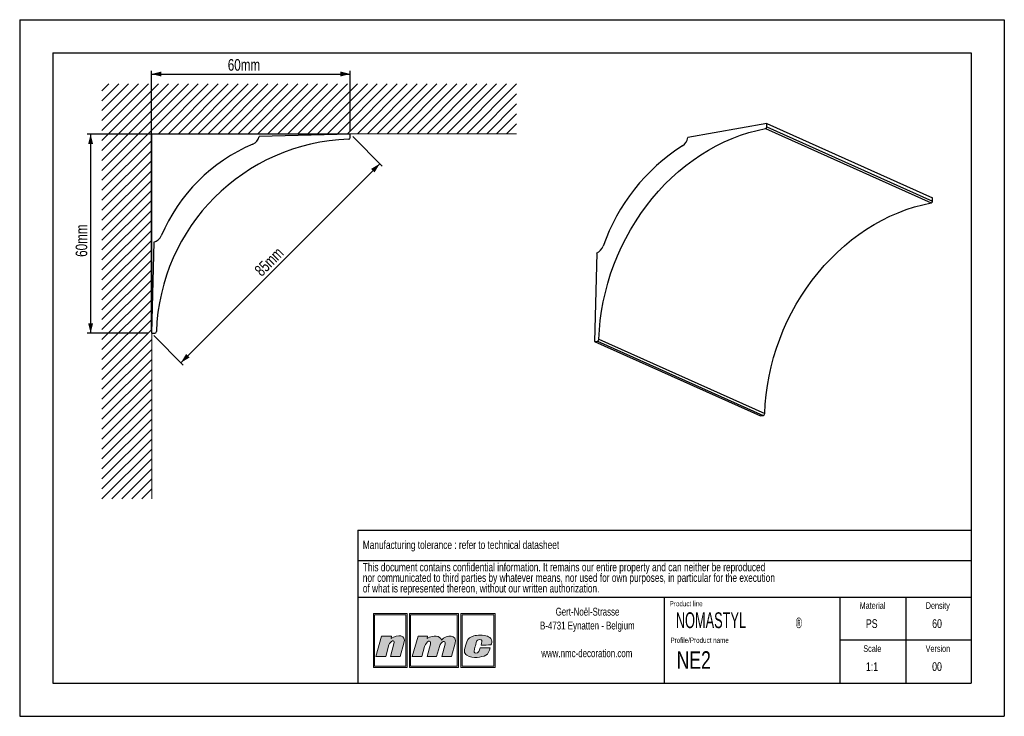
# Model space of a CAD drawing. Header units: millimetres. Extents: x 0 to 297, y 0 to 210.
import ezdxf
from ezdxf.lldxf.tags import DXFTag

# ---------------------------------------------------------------- set-up
doc = ezdxf.new("R2010")
doc.units = ezdxf.units.MM
doc.layers.add('1', color=7, linetype='Continuous', lineweight=25)
for name, color, linetype in [('2', 7, 'Continuous'), ('4', 11, 'PHANTOM'), ('5', 136, 'PHANTOM')]:
    doc.layers.add(name, color=color, linetype=linetype)
doc.styles.add('SLDTEXTSTYLE0', font='TXT', dxfattribs={"width": 0.70989})
doc.styles.add('SLDTEXTSTYLE1', font='TXT', dxfattribs={"width": 0.75})
doc.styles.add('SLDTEXTSTYLE3', font='TXT', dxfattribs={"width": 0.605})
tags = doc.linetypes.add('PHANTOM', pattern=[12.7, 6.35, -1.27, 1.27, -1.27, 1.27, -1.27]).pattern_tags.tags
tags[14:15] = [DXFTag(74, 4), DXFTag(75, 0), DXFTag(340, '0'), DXFTag(46, 1.0), DXFTag(50, 0.0), DXFTag(44, 0.0), DXFTag(45, 0.0)]
tags[12:13] = [DXFTag(74, 4), DXFTag(75, 0), DXFTag(340, '0'), DXFTag(46, 1.0), DXFTag(50, 0.0), DXFTag(44, 0.0), DXFTag(45, 0.0)]
tags[10:11] = [DXFTag(74, 4), DXFTag(75, 0), DXFTag(340, '0'), DXFTag(46, 1.0), DXFTag(50, 0.0), DXFTag(44, 0.0), DXFTag(45, 0.0)]
tags[8:9] = [DXFTag(74, 4), DXFTag(75, 0), DXFTag(340, '0'), DXFTag(46, 1.0), DXFTag(50, 0.0), DXFTag(44, 0.0), DXFTag(45, 0.0)]
tags[6:7] = [DXFTag(74, 4), DXFTag(75, 0), DXFTag(340, '0'), DXFTag(46, 1.0), DXFTag(50, 0.0), DXFTag(44, 0.0), DXFTag(45, 0.0)]
tags[4:5] = [DXFTag(74, 4), DXFTag(75, 0), DXFTag(340, '0'), DXFTag(46, 1.0), DXFTag(50, 0.0), DXFTag(44, 0.0), DXFTag(45, 0.0)]
doc.dimstyles.new('SLDDIMSTYLE0', dxfattribs={"dimtxt": 3.5, "dimasz": 3, "dimexe": 0, "dimexo": 0.0625, "dimgap": 0.875, "dimtad": 1, "dimdec": 0, "dimrnd": 1e-09, "dimzin": 12, "dimdsep": 46, "dimtxsty": 'SLDTEXTSTYLE1', "dimsah": 1, "dimcen": 0.09, "dimadec": 0, "dimazin": 3, "dimtfac": 1, "dimtdec": 0, "dimtofl": 0, "dimtmove": 0, "dimatfit": 3, "dimfxl": 1, "dimfrac": 2, "dimtolj": 1, "dimtzin": 12, "dimarcsym": 0})

# ---------------------------------------------------------------- blocks, each defined once
blk = doc.blocks.new('SW_NOTE_0')
at = {"layer": '2', "color": 0, "char_height": 2.5, "attachment_point": 1, "style": 'SLDTEXTSTYLE1'}
for s, insert in [('This document contains confidential information. It remains our entire property and can neither be reproduced', (0, 3.22)), ('nor communicated to third parties by whatever means, nor used for own purposes, in particular for the execution', (0, 0.03)), ('of what is represented thereon, without our written authorization.', (0, -3.17))]:
    blk.add_mtext(s, dxfattribs=dict(at, insert=insert))
blk = doc.blocks.new('SW_NOTE_1')
at = {"layer": '2', "color": 0, "char_height": 2.3813, "attachment_point": 2, "style": 'SLDTEXTSTYLE1'}
for s, insert in [('Gert-Noël-Strasse', (13.02, 3.07)), ('B-4731 Eynatten - Belgium', (12.97, -1.11)), ('www.nmc-decoration.com', (12.81, -9.46))]:
    blk.add_mtext(s, dxfattribs=dict(at, insert=insert))
blk = doc.blocks.new('SW_NOTE_2')
at = {"layer": '2', "color": 0, "attachment_point": 1, "style": 'SLDTEXTSTYLE3'}
for s, insert, char_height in [('NOMASTYL', (0, 6.14), 4.763), ('®', (36.17, 4.54), 3.17)]:
    blk.add_mtext(s, dxfattribs=dict(at, insert=insert, char_height=char_height))
blk = doc.blocks.new('_D')
at = {"layer": '5'}
for p, q in [((39.73, 116.48), (39.73, 194.62)), ((39.73, 193.62), (99.73, 193.62)), ((99.73, 176.48), (99.73, 194.62))]:
    blk.add_line(p, q, dxfattribs=at)
for points in [[(39.73, 193.62), (42.73, 192.87), (42.73, 194.37)], [(99.73, 193.62), (96.73, 194.37), (96.73, 192.87)]]:
    blk.add_solid(points, dxfattribs=at)
at = {"layer": '5', "insert": (62.77, 198.13), "char_height": 3.5, "attachment_point": 1, "style": 'SLDTEXTSTYLE1'}
blk.add_mtext('60mm', dxfattribs=at)
blk = doc.blocks.new('_D_1')
at = {"layer": '5'}
for p, q in [((98.73, 175.48), (20.39, 175.48)), ((21.39, 175.48), (21.39, 115.48)), ((38.73, 115.48), (20.39, 115.48))]:
    blk.add_line(p, q, dxfattribs=at)
for points in [[(21.39, 175.48), (20.64, 172.48), (22.14, 172.48)], [(21.39, 115.48), (22.14, 118.48), (20.64, 118.48)]]:
    blk.add_solid(points, dxfattribs=at)
at = {"layer": '5', "insert": (16.88, 138.51), "char_height": 3.5, "attachment_point": 1, "rotation": 90, "style": 'SLDTEXTSTYLE1'}
blk.add_mtext('60mm', dxfattribs=at)
blk = doc.blocks.new('_D_2')
at = {"layer": '5'}
for p, q in [((100.44, 174.77), (109.33, 165.88)), ((48.62, 106.59), (108.62, 166.59)), ((40.44, 114.77), (49.33, 105.88))]:
    blk.add_line(p, q, dxfattribs=at)
for points in [[(108.62, 166.59), (105.97, 165), (107.03, 163.94)], [(48.62, 106.59), (51.27, 108.18), (50.21, 109.24)]]:
    blk.add_solid(points, dxfattribs=at)
at = {"layer": '5', "insert": (70.51, 134.86), "char_height": 3.5, "attachment_point": 1, "rotation": 45, "style": 'SLDTEXTSTYLE1'}
blk.add_mtext('85mm', dxfattribs=at)

msp = doc.modelspace()

# ---------------------------------------------------------------- hatches: boundary and pattern name
at = {"layer": '4'}
h = msp.add_hatch(color=11, dxfattribs=at)
h.paths.add_polyline_path([(106.68, 30.96), (106.68, 14.75), (116.87, 14.75), (116.87, 30.96)], flags=0)
h.paths.add_polyline_path([(116.49, 15.13), (107.06, 15.13), (107.06, 30.58), (116.49, 30.58)], flags=0)
h = msp.add_hatch(color=11, dxfattribs=at)
h.paths.add_polyline_path([(117.56, 14.75), (132.37, 14.75), (132.37, 30.96), (117.56, 30.96)], flags=0)
h.paths.add_polyline_path([(131.99, 15.13), (117.93, 15.13), (117.93, 30.58), (131.99, 30.58)], flags=0)
h = msp.add_hatch(color=11, dxfattribs=at)
h.paths.add_polyline_path([(133.06, 14.75), (143.42, 14.75), (143.42, 30.96), (133.06, 30.96)], flags=0)
h.paths.add_polyline_path([(133.43, 15.13), (133.43, 30.58), (143.05, 30.58), (143.05, 15.13)], flags=0)
h = msp.add_hatch(color=11, dxfattribs=at)
edge = h.paths.add_edge_path(flags=0)
edge.add_line((112.11, 24.18), (112.01, 23.45))
edge.add_spline(control_points=[(112.01, 23.45), (114.01, 24.83), (116.69, 24.62), (115.92, 22.08)], knot_values=[3, 3, 3, 3, 4, 4, 4, 4], weights=[1, 1, 1, 1], degree=3, periodic=0)
edge.add_line((115.92, 22.08), (114.74, 18.04))
edge.add_line((114.74, 18.04), (111.86, 18.04))
edge.add_line((111.86, 18.04), (112.9, 21.86))
edge.add_spline(control_points=[(112.9, 21.86), (113.35, 23.46), (111.69, 22.69), (111.37, 21.5)], knot_values=[7, 7, 7, 7, 8, 8, 8, 8], weights=[1, 1, 1, 1], degree=3, periodic=0)
edge.add_line((111.37, 21.5), (110.41, 18.02))
edge.add_line((110.41, 18.02), (107.46, 18.02))
edge.add_line((107.46, 18.02), (109.17, 24.18))
edge.add_line((109.17, 24.18), (112.11, 24.18))
h = msp.add_hatch(color=11, dxfattribs=at)
edge = h.paths.add_edge_path(flags=0)
edge.add_spline(control_points=[(127.21, 22.99), (126.81, 24.29), (124.9, 24.64), (122.93, 23.47)], knot_values=[10, 10, 10, 10, 11, 11, 11, 11], weights=[1, 1, 1, 1], degree=3, periodic=0)
edge.add_line((122.93, 23.47), (123, 24.16))
edge.add_line((123, 24.16), (120.19, 24.16))
edge.add_line((120.19, 24.16), (118.43, 18.04))
edge.add_line((118.43, 18.04), (121.29, 18.04))
edge.add_line((121.29, 18.04), (122.14, 21.01))
edge.add_spline(control_points=[(122.14, 21.01), (122.62, 22.76), (124.29, 23.26), (123.89, 21.78)], knot_values=[1, 1, 1, 1, 2, 2, 2, 2], weights=[1, 1, 1, 1], degree=3, periodic=0)
edge.add_line((123.89, 21.78), (122.87, 18.04))
edge.add_line((122.87, 18.04), (125.77, 18.04))
edge.add_line((125.77, 18.04), (126.61, 21.03))
edge.add_spline(control_points=[(126.61, 21.03), (127.08, 22.79), (128.67, 22.98), (128.34, 21.78)], knot_values=[5, 5, 5, 5, 6, 6, 6, 6], weights=[1, 1, 1, 1], degree=3, periodic=0)
edge.add_line((128.34, 21.78), (127.32, 18.04))
edge.add_line((127.32, 18.04), (130.25, 18.04))
edge.add_line((130.25, 18.04), (131.38, 22.06))
edge.add_spline(control_points=[(131.38, 22.06), (132.09, 24.58), (128.84, 24.76), (127.21, 22.99)], knot_values=[9, 9, 9, 9, 10, 10, 10, 10], weights=[1, 1, 1, 1], degree=3, periodic=0)
h = msp.add_hatch(color=11, dxfattribs=at)
edge = h.paths.add_edge_path(flags=0)
edge.add_spline(control_points=[(134.89, 18.39), (133.85, 18.98), (133.99, 19.85), (134.84, 22.43)], knot_values=[12, 12, 12, 12, 13, 13, 13, 13], weights=[1, 1, 1, 1], degree=3, periodic=0)
edge.add_spline(control_points=[(134.84, 22.43), (135.19, 23.49), (135.98, 23.97), (136.94, 24.25)], knot_values=[13, 13, 13, 13, 14, 14, 14, 14], weights=[1, 1, 1, 1], degree=3, periodic=0)
edge.add_spline(control_points=[(136.94, 24.25), (137.88, 24.52), (139.96, 24.52), (141.09, 24.14)], knot_values=[14, 14, 14, 14, 15, 15, 15, 15], weights=[1, 1, 1, 1], degree=3, periodic=0)
edge.add_spline(control_points=[(141.09, 24.14), (141.53, 23.99), (142.16, 23.59), (142.35, 23.1)], knot_values=[15, 15, 15, 15, 16, 16, 16, 16], weights=[1, 1, 1, 1], degree=3, periodic=0)
edge.add_spline(control_points=[(142.35, 23.1), (142.56, 22.46), (142.3, 21.95), (142.14, 21.5)], knot_values=[0, 0, 0, 0, 1, 1, 1, 1], weights=[1, 1, 1, 1], degree=3, periodic=0)
edge.add_spline(control_points=[(142.14, 21.5), (141.24, 21.49), (140.31, 21.49), (139.18, 21.49)], knot_values=[1, 1, 1, 1, 2, 2, 2, 2], weights=[1, 1, 1, 1], degree=3, periodic=0)
edge.add_spline(control_points=[(139.18, 21.49), (139.36, 22.3), (139.62, 22.81), (139.16, 23.09)], knot_values=[2, 2, 2, 2, 3, 3, 3, 3], weights=[1, 1, 1, 1], degree=3, periodic=0)
edge.add_spline(control_points=[(139.16, 23.09), (138.93, 23.2), (138.56, 23.18), (138.35, 23.09)], knot_values=[3, 3, 3, 3, 4, 4, 4, 4], weights=[1, 1, 1, 1], degree=3, periodic=0)
edge.add_spline(control_points=[(138.35, 23.09), (137.95, 22.9), (137.85, 22.71), (137.71, 22.22)], knot_values=[4, 4, 4, 4, 5, 5, 5, 5], weights=[1, 1, 1, 1], degree=3, periodic=0)
edge.add_spline(control_points=[(137.71, 22.22), (137.46, 21.3), (137.43, 21.26), (137.16, 20.2)], knot_values=[5, 5, 5, 5, 6, 6, 6, 6], weights=[1, 1, 1, 1], degree=3, periodic=0)
edge.add_spline(control_points=[(137.16, 20.2), (136.89, 19.31), (137.12, 19.11), (137.5, 19.05)], knot_values=[6, 6, 6, 6, 7, 7, 7, 7], weights=[1, 1, 1, 1], degree=3, periodic=0)
edge.add_spline(control_points=[(137.5, 19.05), (138.56, 18.92), (138.63, 19.81), (138.88, 20.64)], knot_values=[7, 7, 7, 7, 8, 8, 8, 8], weights=[1, 1, 1, 1], degree=3, periodic=0)
edge.add_line((138.88, 20.64), (138.93, 20.64))
edge.add_line((138.93, 20.64), (141.88, 20.64))
edge.add_spline(control_points=[(141.88, 20.64), (141.66, 19.75), (141.37, 18.75), (140.63, 18.38)], knot_values=[10, 10, 10, 10, 11, 11, 11, 11], weights=[1, 1, 1, 1], degree=3, periodic=0)
edge.add_spline(control_points=[(140.63, 18.38), (139.27, 17.79), (136.78, 17.34), (134.89, 18.39)], knot_values=[11, 11, 11, 11, 12, 12, 12, 12], weights=[1, 1, 1, 1], degree=3, periodic=0)

# ---------------------------------------------------------------- linework, layer by layer
at = {"color": 8, "linetype": 'Continuous', "lineweight": 18}
for p, q in [((53.87, 190.64), (24.81, 161.58)), ((50.87, 190.64), (24.81, 164.58)), ((47.87, 190.64), (24.81, 167.58)), ((44.87, 190.64), (24.81, 170.58)), ((41.87, 190.64), (24.81, 173.58)), ((38.87, 190.64), (24.81, 176.58)), ((35.87, 190.64), (24.81, 179.58)), ((32.87, 190.64), (24.81, 182.58)), ((29.87, 190.64), (24.81, 185.58)), ((26.87, 190.64), (24.81, 188.58)), ((56.87, 190.64), (41.87, 175.64)), ((59.87, 190.64), (44.87, 175.64)), ((62.87, 190.64), (47.87, 175.64)), ((65.87, 190.64), (50.87, 175.64)), ((68.87, 190.64), (53.87, 175.64)), ((71.87, 190.64), (56.87, 175.64)), ((74.87, 190.64), (59.87, 175.64)), ((77.87, 190.64), (62.87, 175.64)), ((80.87, 190.64), (65.87, 175.64)), ((83.87, 190.64), (68.87, 175.64)), ((86.87, 190.64), (71.87, 175.64)), ((89.87, 190.64), (74.87, 175.64)), ((92.87, 190.64), (77.87, 175.64)), ((95.87, 190.64), (80.87, 175.64)), ((98.87, 190.64), (83.87, 175.64)), ((101.87, 190.64), (86.87, 175.64)), ((104.87, 190.64), (89.87, 175.64)), ((107.87, 190.64), (92.87, 175.64)), ((110.87, 190.64), (95.87, 175.64)), ((113.87, 190.64), (98.87, 175.64)), ((116.87, 190.64), (101.87, 175.64)), ((119.87, 190.64), (104.87, 175.64)), ((122.87, 190.64), (107.87, 175.64)), ((125.87, 190.64), (110.87, 175.64)), ((128.87, 190.64), (113.87, 175.64)), ((131.87, 190.64), (116.87, 175.64)), ((134.87, 190.64), (119.87, 175.64)), ((137.87, 190.64), (122.87, 175.64)), ((140.87, 190.64), (125.87, 175.64)), ((143.87, 190.64), (128.87, 175.64)), ((146.87, 190.64), (131.87, 175.64)), ((149.87, 190.64), (134.87, 175.64)), ((149.87, 187.64), (137.87, 175.64)), ((149.87, 184.64), (140.87, 175.64)), ((149.87, 181.64), (143.87, 175.64)), ((149.87, 178.64), (146.87, 175.64)), ((149.87, 175.64), (39.81, 175.64)), ((39.81, 175.64), (39.81, 65.58)), ((39.81, 173.58), (24.81, 158.58)), ((39.81, 170.58), (24.81, 155.58)), ((39.81, 167.58), (24.81, 152.58)), ((39.81, 164.58), (24.81, 149.58)), ((39.81, 161.58), (24.81, 146.58)), ((39.81, 158.58), (24.81, 143.58)), ((39.81, 155.58), (24.81, 140.58)), ((39.81, 152.58), (24.81, 137.58)), ((39.81, 149.58), (24.81, 134.58)), ((39.81, 146.58), (24.81, 131.58)), ((39.81, 143.58), (24.81, 128.58)), ((39.81, 140.58), (24.81, 125.58)), ((39.81, 137.58), (24.81, 122.58)), ((39.81, 134.58), (24.81, 119.58)), ((39.81, 131.58), (24.81, 116.58)), ((39.81, 128.58), (24.81, 113.58)), ((39.81, 125.58), (24.81, 110.58)), ((39.81, 122.58), (24.81, 107.58)), ((39.81, 119.58), (24.81, 104.58)), ((39.81, 116.58), (24.81, 101.58)), ((39.81, 113.58), (24.81, 98.58)), ((39.81, 110.58), (24.81, 95.58)), ((39.81, 107.58), (24.81, 92.58)), ((39.81, 104.58), (24.81, 89.58)), ((39.81, 101.58), (24.81, 86.58)), ((39.81, 98.58), (24.81, 83.58)), ((39.81, 95.58), (24.81, 80.58)), ((39.81, 92.58), (24.81, 77.58)), ((39.81, 89.58), (24.81, 74.58)), ((39.81, 86.58), (24.81, 71.58)), ((39.81, 83.58), (24.81, 68.58)), ((39.81, 80.58), (24.81, 65.58)), ((39.81, 77.58), (27.81, 65.58)), ((39.81, 74.58), (30.81, 65.58)), ((39.81, 71.58), (33.81, 65.58)), ((39.81, 68.58), (36.81, 65.58))]:
    msp.add_line(p, q, dxfattribs=at)
at = {"color": 7, "linetype": 'Continuous', "lineweight": 25}
for p, q in [((225.38, 178.71), (201.57, 174.45)), ((225.38, 177.73), (225.38, 178.71)), ((225.38, 178.71), (275.38, 156.29)), ((99.73, 175.48), (72.24, 174.76)), ((99.73, 174.46), (99.73, 175.48)), ((224.96, 177.18), (274.96, 154.77)), ((225.38, 177.73), (275.38, 155.31)), ((275.38, 155.31), (275.38, 156.29)), ((40.45, 142.97), (39.73, 115.48)), ((174.04, 139.63), (173.41, 112.99)), ((39.73, 115.48), (40.74, 115.48)), ((173.41, 112.99), (174.29, 113.12)), ((173.41, 112.99), (223.41, 90.57)), ((174.29, 113.12), (224.29, 90.7)), ((174.72, 113.65), (224.72, 91.24)), ((223.41, 90.57), (224.29, 90.7))]:
    msp.add_line(p, q, dxfattribs=at)
at = {"color": 7, "linetype": 'Continuous', "lineweight": 25, "flags": 128}
for points in [[(174.72, 113.65), (174.87, 116.48), (175.13, 119.32), (175.52, 122.16), (176.03, 124.99), (176.66, 127.81), (177.4, 130.61), (178.26, 133.38), (179.24, 136.12), (180.33, 138.82), (181.52, 141.48), (182.83, 144.08), (184.23, 146.63), (185.74, 149.11), (187.34, 151.53), (189.04, 153.86), (190.82, 156.12), (192.69, 158.29), (194.64, 160.37), (196.66, 162.35), (198.75, 164.23), (200.92, 166.01), (203.14, 167.67), (205.41, 169.23), (207.74, 170.66), (210.11, 171.98), (212.52, 173.17), (214.96, 174.23), (217.44, 175.17), (219.93, 175.97), (222.44, 176.64), (224.96, 177.18)], [(224.72, 91.24), (224.87, 94.07), (225.13, 96.9), (225.52, 99.74), (226.03, 102.57), (226.66, 105.39), (227.4, 108.19), (228.26, 110.97), (229.24, 113.71), (230.33, 116.41), (231.52, 119.07), (232.83, 121.67), (234.23, 124.22), (235.74, 126.7), (237.34, 129.11), (239.04, 131.45), (240.82, 133.71), (242.69, 135.88), (244.64, 137.95), (246.66, 139.94), (248.75, 141.82), (250.92, 143.59), (253.14, 145.26), (255.41, 146.81), (257.74, 148.25), (260.11, 149.56), (262.52, 150.75), (264.96, 151.82), (267.44, 152.75), (269.93, 153.56), (272.44, 154.23), (274.96, 154.77)]]:
    msp.add_lwpolyline(points, dxfattribs=at)
at = {"color": 7, "linetype": 'Continuous', "lineweight": 25}
for centre, radius, start, end in [((224.82, 177.72), 0.553, 284.0037, 0.9416), ((101.21, 113.99), 60, 91.8771, 178.1229), ((90.61, 124.6), 52, 112.9346, 157.0654), ((69.08, 175.48), 3.24, 292.9346, 347.1708), ((99.23, 174.46), 0.5, 271.8771, 0), ((197.9, 175.16), 3.73, 302.8185, 349.1307), ((231.92, 122.14), 59.26, 122.6741, 160.6627), ((274.82, 155.3), 0.553, 284.0037, 0.9416), ((39.73, 146.13), 3.24, 282.8292, 337.0654), ((172.61, 142.92), 3.58, 293.4572, 341.1369), ((40.74, 115.98), 0.5, 270, 358.1229), ((174.18, 113.65), 0.549, 282.1946, 359.5292), ((224.18, 91.24), 0.549, 282.1946, 359.5292)]:
    msp.add_arc(centre, radius, start, end, dxfattribs=at)
at = {"layer": '1', "linetype": 'Continuous'}
for p, q in [((102, 56.09), (287, 56.09)), ((102, 56.09), (102, 10)), ((194.5, 10), (194.5, 35.94)), ((247.5, 10), (247.5, 35.94))]:
    msp.add_line(p, q, dxfattribs=at)
at = {"layer": '1'}
for p, q in [((102, 46.94), (287, 46.94)), ((102, 35.94), (287, 35.94))]:
    msp.add_line(p, q, dxfattribs=at)
at = {"layer": '2', "linetype": 'Continuous'}
for p, q in [((0, 210), (297, 210)), ((0, 210), (0, 0)), ((297, 210), (297, 0)), ((10, 200), (287, 200)), ((10, 200), (10, 10)), ((287, 200), (287, 10)), ((267.25, 35.94), (267.25, 10)), ((287, 22.97), (247.5, 22.97)), ((10, 10), (287, 10)), ((0, 0), (297, 0))]:
    msp.add_line(p, q, dxfattribs=at)
at = {"layer": '5', "color": 11, "linetype": 'Continuous', "lineweight": 18}
for p, q in [((116.87, 30.96), (106.68, 30.96)), ((106.68, 30.96), (106.68, 14.75)), ((116.49, 30.58), (107.06, 30.58)), ((107.06, 30.58), (107.06, 15.13)), ((116.49, 15.13), (116.49, 30.58)), ((116.87, 14.75), (116.87, 30.96)), ((132.37, 30.96), (117.56, 30.96)), ((117.56, 30.96), (117.56, 14.75)), ((131.99, 30.58), (117.93, 30.58)), ((117.93, 30.58), (117.93, 15.13)), ((131.99, 15.13), (131.99, 30.58)), ((132.37, 14.75), (132.37, 30.96)), ((143.42, 30.96), (133.06, 30.96)), ((133.06, 30.96), (133.06, 14.75)), ((133.43, 30.58), (133.43, 15.13)), ((143.05, 30.58), (133.43, 30.58)), ((143.05, 15.13), (143.05, 30.58)), ((143.42, 14.75), (143.42, 30.96)), ((107.46, 18.02), (109.17, 24.18)), ((109.17, 24.18), (112.11, 24.18)), ((112.11, 24.18), (112.01, 23.45)), ((120.19, 24.16), (118.43, 18.04)), ((123, 24.16), (120.19, 24.16)), ((122.93, 23.47), (123, 24.16)), ((111.37, 21.5), (110.41, 18.02)), ((111.86, 18.04), (112.9, 21.86)), ((115.92, 22.08), (114.74, 18.04)), ((121.29, 18.04), (122.14, 21.01)), ((123.89, 21.78), (122.87, 18.04)), ((125.77, 18.04), (126.61, 21.03)), ((128.34, 21.78), (127.32, 18.04)), ((130.25, 18.04), (131.38, 22.06)), ((110.41, 18.02), (107.46, 18.02)), ((114.74, 18.04), (111.86, 18.04)), ((118.43, 18.04), (121.29, 18.04)), ((122.87, 18.04), (125.77, 18.04)), ((127.32, 18.04), (130.25, 18.04)), ((138.88, 20.64), (138.93, 20.64)), ((138.93, 20.64), (141.88, 20.64)), ((107.06, 15.13), (116.49, 15.13)), ((117.93, 15.13), (131.99, 15.13)), ((133.43, 15.13), (143.05, 15.13)), ((106.68, 14.75), (116.87, 14.75)), ((117.56, 14.75), (132.37, 14.75)), ((133.06, 14.75), (143.42, 14.75))]:
    msp.add_line(p, q, dxfattribs=at)
for points in [[(112.01, 23.45), (114.01, 24.83), (116.69, 24.62), (115.92, 22.08)], [(127.21, 22.99), (126.81, 24.29), (124.9, 24.64), (122.93, 23.47)], [(131.38, 22.06), (132.09, 24.58), (128.84, 24.76), (127.21, 22.99)], [(134.84, 22.43), (135.19, 23.49), (135.98, 23.97), (136.94, 24.25)], [(136.94, 24.25), (137.88, 24.52), (139.96, 24.52), (141.09, 24.14)], [(141.09, 24.14), (141.53, 23.99), (142.16, 23.59), (142.35, 23.1)], [(112.9, 21.86), (113.35, 23.46), (111.69, 22.69), (111.37, 21.5)], [(122.14, 21.01), (122.62, 22.76), (124.29, 23.26), (123.89, 21.78)], [(126.61, 21.03), (127.08, 22.79), (128.67, 22.98), (128.34, 21.78)], [(134.89, 18.39), (133.85, 18.98), (133.99, 19.85), (134.84, 22.43)], [(137.71, 22.22), (137.46, 21.3), (137.43, 21.26), (137.16, 20.2)], [(138.35, 23.09), (137.95, 22.9), (137.85, 22.71), (137.71, 22.22)], [(139.16, 23.09), (138.93, 23.2), (138.56, 23.18), (138.35, 23.09)], [(139.18, 21.49), (139.36, 22.3), (139.62, 22.81), (139.16, 23.09)], [(142.14, 21.5), (141.24, 21.49), (140.31, 21.49), (139.18, 21.49)], [(142.35, 23.1), (142.56, 22.46), (142.3, 21.95), (142.14, 21.5)], [(140.63, 18.38), (139.27, 17.79), (136.78, 17.34), (134.89, 18.39)], [(137.16, 20.2), (136.89, 19.31), (137.12, 19.11), (137.5, 19.05)], [(137.5, 19.05), (138.56, 18.92), (138.63, 19.81), (138.88, 20.64)], [(141.88, 20.64), (141.66, 19.75), (141.37, 18.75), (140.63, 18.38)]]:
    msp.add_open_spline(points, degree=3, dxfattribs=at)

# ---------------------------------------------------------------- block references
at = {"layer": '2'}
for name, p in [('SW_NOTE_0', (103.5, 43)), ('SW_NOTE_1', (158.26, 29.66)), ('SW_NOTE_2', (197.91, 25.21))]:
    msp.add_blockref(name, p, dxfattribs=at)

# ---------------------------------------------------------------- texts
at = {"layer": '2', "style": 'SLDTEXTSTYLE1'}
for s, insert, char_height, attachment_point in [('PS', (257.01, 29.26), 2.646, 2), ('60', (276.71, 29.26), 2.646, 2), ('NE2', (198.16, 19.61), 5.292, 1), ('1:1', (257.09, 16.3), 2.646, 2), ('00', (276.7, 16.3), 2.646, 2)]:
    msp.add_mtext(s, dxfattribs=dict(at, insert=insert, char_height=char_height, attachment_point=attachment_point))
at = {"layer": '4'}
for s, insert, char_height, attachment_point, style in [('Manufacturing tolerance : refer to technical datasheet', (103.5, 52.94), 2.5, 1, 'SLDTEXTSTYLE1'), ('Product line', (196.06, 34.75), 1.5875, 1, 'SLDTEXTSTYLE0'), ('Material', (257.24, 34.39), 2, 2, 'SLDTEXTSTYLE1'), ('Density', (276.94, 34.39), 2, 2, 'SLDTEXTSTYLE1'), ('Profile/Product name', (196.3, 23.73), 1.5875, 1, 'SLDTEXTSTYLE0'), ('Scale', (257.2, 21.42), 2, 2, 'SLDTEXTSTYLE1'), ('Version', (276.97, 21.42), 2, 2, 'SLDTEXTSTYLE1')]:
    msp.add_mtext(s, dxfattribs=dict(at, insert=insert, char_height=char_height, attachment_point=attachment_point, style=style))

# ---------------------------------------------------------------- dimensions: what is measured, and where the dimension line sits
at = {"layer": '5'}
dim = msp.add_linear_dim(base=(99.73, 193.62), p1=(39.73, 115.48), p2=(99.73, 175.48), dimstyle='SLDDIMSTYLE0', dxfattribs=at)
dim.commit()
dim.dimension.update_dxf_attribs({"geometry": '_D', "text_midpoint": (69.73, 193.62)})
for base, p1, p2, angle, picture, middle in [((21.39, 115.48), (99.73, 175.48), (39.73, 115.48), 90, '_D_1', (21.39, 145.48)), ((108.62, 166.59), (39.73, 115.48), (99.73, 175.48), 45, '_D_2', (78.62, 136.59))]:
    dim = msp.add_linear_dim(base=base, p1=p1, p2=p2, angle=angle, dimstyle='SLDDIMSTYLE0', dxfattribs=at)
    dim.commit()
    dim.dimension.update_dxf_attribs({"geometry": picture, "text_midpoint": middle})

doc.saveas('drawing.dxf')
